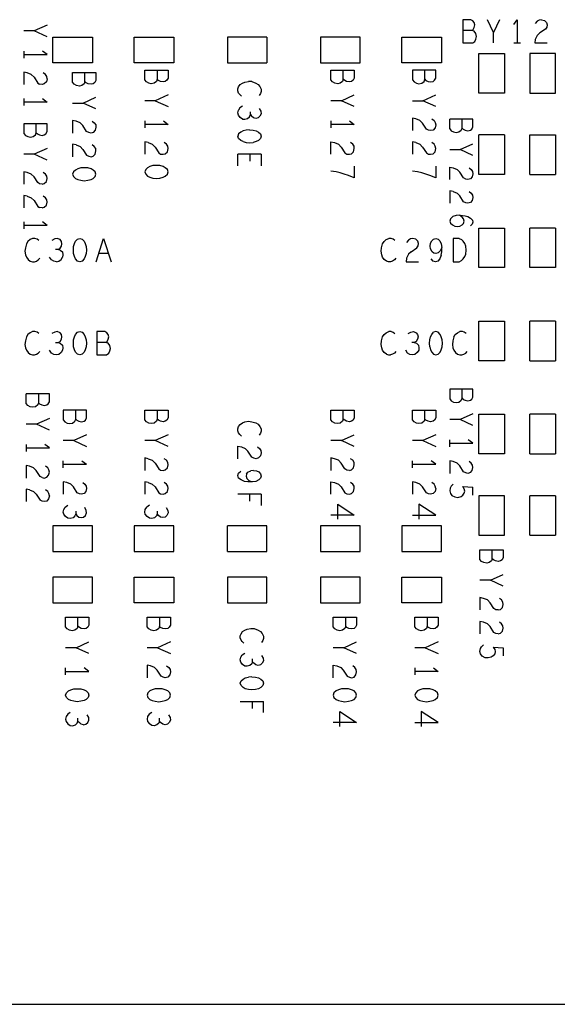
# Model space of a CAD drawing. Extents: x 17.9 to 50.9, y 20.7 to 41.7.
# Tile 4 of 14: x 32 to 34.3, y 28.8 to 33. Entities that reach past the tile are written whole.
import ezdxf

# ---------------------------------------------------------------- set-up
doc = ezdxf.new("R2010")
doc.units = 0
doc.layers.add('RVP8-IFD_E_bas', color=2, linetype='CONTINUOUS')

msp = doc.modelspace()

# ---------------------------------------------------------------- linework, layer by layer
at = {"layer": 'RVP8-IFD_E_bas'}
for points in [[(33.911, 33.001), (33.911, 32.901)], [(33.945, 33.001), (33.911, 33.001)], [(33.95, 32.954), (33.955, 32.959), (33.959, 32.968), (33.962, 32.979), (33.959, 32.989), (33.954, 32.996), (33.945, 33.001)], [(34.042, 32.901), (34.042, 32.946), (34.017, 33.001)], [(34.068, 33.001), (34.042, 32.946)], [(34.129, 32.981), (34.144, 33.001), (34.144, 32.901)], [(34.249, 33.001), (34.261, 32.998), (34.27, 32.989), (34.273, 32.979), (34.271, 32.969), (34.266, 32.961), (34.241, 32.944), (34.23, 32.933), (34.222, 32.916), (34.22, 32.901), (34.273, 32.901)], [(34.249, 33.001), (34.238, 32.999), (34.23, 32.994), (34.222, 32.984)], [(32.124, 32.978), (32.069, 32.953), (32.024, 32.953)], [(32.124, 32.928), (32.069, 32.953)], [(33.911, 32.901), (33.953, 32.901), (33.962, 32.908), (33.967, 32.918), (33.969, 32.929), (33.967, 32.941), (33.959, 32.951), (33.95, 32.954), (33.911, 32.954)], [(32.899, 32.926), (32.899, 32.816), (33.069, 32.816)], [(33.069, 32.926), (32.899, 32.926)], [(33.069, 32.926), (33.069, 32.816)], [(34.129, 32.901), (34.159, 32.901)], [(32.024, 32.866), (32.024, 32.836)], [(32.024, 32.851), (32.124, 32.851)], [(32.124, 32.851), (32.104, 32.866)], [(33.979, 32.686), (33.979, 32.856), (34.089, 32.856)], [(34.089, 32.856), (34.089, 32.686)], [(32.597, 32.784), (32.597, 32.745)], [(33.397, 32.745), (33.397, 32.784)], [(33.694, 32.784), (33.694, 32.742), (33.701, 32.734), (33.711, 32.729), (33.722, 32.726), (33.734, 32.729), (33.744, 32.736), (33.748, 32.745), (33.748, 32.784)], [(33.748, 32.745), (33.752, 32.74), (33.761, 32.736), (33.772, 32.734), (33.783, 32.736), (33.789, 32.741), (33.794, 32.75), (33.794, 32.784), (33.694, 32.784)], [(32.056, 32.766), (32.039, 32.773), (32.024, 32.776), (32.024, 32.722)], [(32.056, 32.766), (32.068, 32.754), (32.084, 32.729), (32.092, 32.724)], [(32.124, 32.747), (32.121, 32.734), (32.112, 32.725), (32.103, 32.722)], [(32.118, 32.766), (32.107, 32.773)], [(32.124, 32.747), (32.123, 32.757), (32.118, 32.766)], [(32.287, 32.735), (32.287, 32.774)], [(32.103, 32.722), (32.092, 32.724)], [(32.944, 32.695), (32.944, 32.704), (32.947, 32.713), (32.954, 32.722), (32.964, 32.729), (32.974, 32.733), (32.989, 32.736)], [(33.004, 32.735), (32.989, 32.736)], [(33.004, 32.735), (33.021, 32.729), (33.031, 32.723), (33.039, 32.714), (33.044, 32.703), (33.044, 32.693), (33.041, 32.684), (33.036, 32.676)], [(32.024, 32.662), (32.024, 32.632)], [(32.104, 32.662), (32.124, 32.647)], [(32.234, 32.643), (32.279, 32.643), (32.334, 32.668)], [(32.644, 32.678), (32.589, 32.653), (32.544, 32.653)], [(32.947, 32.686), (32.944, 32.695)], [(32.959, 32.672), (32.952, 32.679), (32.947, 32.686)], [(33.389, 32.653), (33.444, 32.678)], [(33.694, 32.653), (33.739, 32.653), (33.794, 32.678)], [(34.089, 32.686), (33.979, 32.686)], [(32.124, 32.647), (32.024, 32.647)], [(32.334, 32.618), (32.279, 32.643)], [(32.589, 32.653), (32.644, 32.628)], [(32.964, 32.63), (32.952, 32.622), (32.946, 32.612)], [(33.036, 32.62), (33.042, 32.608), (33.044, 32.597), (33.039, 32.586), (33.031, 32.579), (33.021, 32.577), (33.011, 32.579), (33.002, 32.586)], [(33.444, 32.628), (33.389, 32.653), (33.344, 32.653)], [(33.794, 32.628), (33.739, 32.653)], [(32.954, 32.581), (32.946, 32.591), (32.944, 32.601), (32.946, 32.612)], [(32.964, 32.574), (32.954, 32.581)], [(32.964, 32.574), (32.974, 32.573), (32.986, 32.576), (32.994, 32.584), (32.998, 32.593), (32.998, 32.605)], [(32.998, 32.593), (33.002, 32.586)], [(33.709, 32.575), (33.694, 32.578), (33.694, 32.525)], [(33.772, 32.525), (33.763, 32.526), (33.754, 32.531), (33.737, 32.556), (33.726, 32.568), (33.709, 32.575)], [(33.778, 32.575), (33.787, 32.568), (33.792, 32.559), (33.794, 32.549), (33.791, 32.536), (33.783, 32.527), (33.772, 32.525)], [(33.854, 32.532), (33.854, 32.574)], [(33.908, 32.535), (33.912, 32.53), (33.921, 32.526), (33.932, 32.524), (33.943, 32.526), (33.949, 32.531), (33.954, 32.54), (33.954, 32.574), (33.854, 32.574)], [(33.904, 32.526), (33.908, 32.535), (33.908, 32.574)], [(32.024, 32.554), (32.024, 32.512), (32.031, 32.504), (32.041, 32.499), (32.053, 32.496), (32.064, 32.499), (32.074, 32.506), (32.077, 32.515), (32.077, 32.554)], [(32.103, 32.504), (32.112, 32.506), (32.119, 32.511), (32.124, 32.52), (32.124, 32.554), (32.024, 32.554)], [(32.249, 32.565), (32.234, 32.568), (32.234, 32.514)], [(32.313, 32.514), (32.303, 32.516), (32.294, 32.521), (32.278, 32.546), (32.266, 32.558), (32.249, 32.565)], [(32.318, 32.565), (32.327, 32.558), (32.333, 32.549), (32.334, 32.539), (32.331, 32.526), (32.322, 32.517), (32.313, 32.514)], [(32.624, 32.566), (32.644, 32.551), (32.544, 32.551)], [(32.544, 32.566), (32.544, 32.536)], [(33.344, 32.566), (33.344, 32.536)], [(33.444, 32.551), (33.344, 32.551)], [(33.424, 32.566), (33.444, 32.551)], [(33.854, 32.532), (33.861, 32.524), (33.871, 32.519), (33.882, 32.516), (33.894, 32.519), (33.904, 32.526)], [(32.077, 32.515), (32.083, 32.51), (32.091, 32.506), (32.103, 32.504)], [(32.994, 32.528), (32.979, 32.527), (32.966, 32.523), (32.956, 32.518), (32.947, 32.51), (32.944, 32.5)], [(32.956, 32.482), (32.947, 32.49), (32.944, 32.5)], [(32.994, 32.528), (33.009, 32.527), (33.022, 32.523), (33.033, 32.518), (33.041, 32.51), (33.044, 32.5), (33.041, 32.49), (33.033, 32.482), (33.022, 32.477), (33.009, 32.473)], [(34.089, 32.336), (33.979, 32.336), (33.979, 32.506)], [(34.089, 32.506), (33.979, 32.506)], [(34.089, 32.506), (34.089, 32.336)], [(34.199, 32.336), (34.199, 32.506)], [(34.199, 32.506), (34.309, 32.506), (34.309, 32.336)], [(32.124, 32.448), (32.069, 32.423), (32.024, 32.423)], [(32.234, 32.466), (32.234, 32.412)], [(32.249, 32.463), (32.234, 32.466)], [(32.249, 32.463), (32.266, 32.456), (32.278, 32.444), (32.294, 32.419), (32.303, 32.414), (32.313, 32.412), (32.322, 32.415), (32.331, 32.424), (32.334, 32.437), (32.333, 32.447), (32.327, 32.456), (32.318, 32.463)], [(32.544, 32.476), (32.544, 32.423)], [(32.559, 32.473), (32.544, 32.476)], [(32.559, 32.473), (32.576, 32.466), (32.588, 32.454), (32.604, 32.429), (32.612, 32.424), (32.623, 32.423), (32.632, 32.425), (32.641, 32.434), (32.644, 32.447), (32.643, 32.457), (32.638, 32.466), (32.627, 32.473)], [(32.966, 32.477), (32.956, 32.482)], [(32.966, 32.477), (32.979, 32.473), (32.994, 32.472), (33.009, 32.473)], [(33.344, 32.423), (33.344, 32.476), (33.359, 32.473), (33.376, 32.466), (33.388, 32.454), (33.404, 32.429), (33.412, 32.424), (33.423, 32.423), (33.432, 32.425), (33.441, 32.434), (33.444, 32.447), (33.443, 32.457), (33.438, 32.466), (33.428, 32.473)], [(33.694, 32.476), (33.694, 32.423)], [(33.709, 32.473), (33.694, 32.476)], [(33.709, 32.473), (33.726, 32.466), (33.737, 32.454), (33.754, 32.429), (33.763, 32.424), (33.772, 32.423), (33.783, 32.425), (33.791, 32.434), (33.794, 32.447), (33.792, 32.457), (33.787, 32.466), (33.778, 32.473)], [(33.854, 32.443), (33.899, 32.443), (33.954, 32.468)], [(32.124, 32.398), (32.069, 32.423)], [(32.944, 32.373), (32.944, 32.423)], [(33.044, 32.423), (32.944, 32.423)], [(32.996, 32.423), (32.996, 32.393)], [(33.044, 32.423), (33.044, 32.373)], [(33.954, 32.418), (33.899, 32.443)], [(33.444, 32.372), (33.444, 32.322)], [(33.794, 32.372), (33.794, 32.322)], [(33.854, 32.314), (33.854, 32.368), (33.869, 32.365), (33.886, 32.358), (33.897, 32.346)], [(33.938, 32.365), (33.947, 32.358), (33.952, 32.349), (33.954, 32.339), (33.951, 32.326), (33.943, 32.317), (33.932, 32.314)], [(32.024, 32.348), (32.024, 32.294)], [(32.092, 32.296), (32.084, 32.301), (32.068, 32.326), (32.056, 32.338), (32.039, 32.345), (32.024, 32.348)], [(32.103, 32.294), (32.112, 32.297), (32.121, 32.306), (32.124, 32.319), (32.123, 32.329), (32.118, 32.338), (32.107, 32.345)], [(33.444, 32.322), (33.419, 32.332), (33.401, 32.338), (33.384, 32.343), (33.366, 32.347), (33.344, 32.35)], [(33.794, 32.322), (33.769, 32.332), (33.751, 32.338), (33.734, 32.343), (33.716, 32.347), (33.694, 32.35)], [(33.932, 32.314), (33.923, 32.316), (33.914, 32.321), (33.897, 32.346)], [(34.199, 32.336), (34.309, 32.336)], [(32.103, 32.294), (32.092, 32.296)], [(32.024, 32.246), (32.024, 32.193)], [(32.039, 32.243), (32.024, 32.246)], [(32.039, 32.243), (32.056, 32.236), (32.068, 32.224), (32.084, 32.199), (32.092, 32.194)], [(32.103, 32.193), (32.112, 32.195), (32.121, 32.204), (32.124, 32.217), (32.123, 32.227), (32.118, 32.236), (32.107, 32.243)], [(33.869, 32.263), (33.854, 32.266), (33.854, 32.213)], [(33.869, 32.263), (33.886, 32.256), (33.897, 32.244)], [(33.932, 32.213), (33.923, 32.214), (33.914, 32.219), (33.897, 32.244)], [(33.938, 32.263), (33.947, 32.256), (33.952, 32.247), (33.954, 32.237), (33.951, 32.224), (33.943, 32.215), (33.932, 32.213)], [(32.103, 32.193), (32.092, 32.194)], [(33.899, 32.161), (33.882, 32.16), (33.868, 32.155), (33.857, 32.146), (33.854, 32.136), (33.857, 32.127), (33.866, 32.119), (33.876, 32.114), (33.886, 32.113), (33.897, 32.114)], [(33.908, 32.152), (33.896, 32.161)], [(33.897, 32.114), (33.908, 32.119), (33.914, 32.126), (33.917, 32.135), (33.914, 32.145), (33.908, 32.152)], [(33.899, 32.161), (33.921, 32.159)], [(33.921, 32.159), (33.932, 32.155), (33.944, 32.148), (33.952, 32.14), (33.954, 32.131), (33.951, 32.122), (33.943, 32.116)], [(32.024, 32.132), (32.024, 32.102)], [(32.124, 32.117), (32.024, 32.117)], [(32.124, 32.117), (32.104, 32.132)], [(34.309, 31.936), (34.199, 31.936), (34.199, 32.106)], [(34.309, 32.106), (34.199, 32.106)], [(34.309, 32.106), (34.309, 31.936)], [(32.051, 32.056), (32.042, 32.048), (32.036, 32.038), (32.031, 32.021), (32.029, 32.006), (32.032, 31.991), (32.036, 31.981), (32.043, 31.971), (32.052, 31.964), (32.061, 31.961), (32.07, 31.961), (32.079, 31.964), (32.086, 31.969), (32.093, 31.976)], [(32.089, 32.053), (32.081, 32.058), (32.072, 32.061), (32.062, 32.061), (32.051, 32.056)], [(32.172, 32.014), (32.18, 32.019), (32.186, 32.028), (32.188, 32.038), (32.186, 32.048), (32.18, 32.056), (32.168, 32.061), (32.157, 32.059), (32.145, 32.053)], [(32.335, 31.961), (32.367, 32.061), (32.399, 31.961)], [(33.6, 31.961), (33.591, 31.961), (33.582, 31.964), (33.573, 31.971), (33.566, 31.981), (33.562, 31.991), (33.56, 32.006), (33.561, 32.021), (33.566, 32.038), (33.572, 32.048), (33.581, 32.056), (33.592, 32.061)], [(33.619, 32.053), (33.611, 32.058), (33.603, 32.061), (33.592, 32.061)], [(33.72, 32.039), (33.717, 32.049), (33.708, 32.058), (33.696, 32.061), (33.686, 32.059), (33.677, 32.054), (33.669, 32.044)], [(33.688, 32.004), (33.713, 32.021), (33.718, 32.029), (33.72, 32.039)], [(33.818, 31.989), (33.82, 32.004), (33.82, 32.023)], [(33.895, 32.061), (33.869, 32.061), (33.869, 31.961), (33.895, 31.961)], [(33.895, 32.061), (33.905, 32.056)], [(33.895, 31.961), (33.905, 31.966), (33.912, 31.973), (33.919, 31.983), (33.924, 31.994), (33.925, 32.011), (33.924, 32.028), (33.919, 32.039), (33.912, 32.049), (33.905, 32.056)], [(32.164, 31.961), (32.153, 31.963), (32.143, 31.969), (32.135, 31.981)], [(32.181, 32.011), (32.172, 32.014), (32.161, 32.014)], [(32.164, 31.961), (32.174, 31.963), (32.185, 31.971), (32.191, 31.981)], [(32.181, 32.011), (32.19, 32.003), (32.192, 31.991), (32.191, 31.981)], [(32.387, 31.996), (32.347, 31.996)], [(33.688, 32.004), (33.677, 31.993), (33.669, 31.976), (33.667, 31.961), (33.72, 31.961)], [(33.818, 31.989), (33.812, 31.974), (33.803, 31.964), (33.793, 31.961), (33.783, 31.964), (33.774, 31.973)], [(33.623, 31.976), (33.617, 31.969), (33.609, 31.964), (33.6, 31.961)], [(34.199, 31.536), (34.199, 31.706)], [(34.309, 31.706), (34.199, 31.706)], [(34.309, 31.706), (34.309, 31.536)], [(32.062, 31.661), (32.051, 31.656), (32.042, 31.648), (32.036, 31.638), (32.031, 31.621), (32.029, 31.606), (32.032, 31.591), (32.036, 31.581), (32.043, 31.571), (32.052, 31.564), (32.061, 31.561), (32.07, 31.561), (32.079, 31.564), (32.086, 31.569), (32.093, 31.576)], [(32.089, 31.653), (32.081, 31.658), (32.072, 31.661), (32.062, 31.661)], [(32.161, 31.614), (32.172, 31.614), (32.18, 31.619), (32.186, 31.628), (32.188, 31.638), (32.186, 31.648), (32.18, 31.656), (32.168, 31.661), (32.157, 31.659), (32.145, 31.653)], [(32.377, 31.614), (32.382, 31.619), (32.386, 31.628), (32.389, 31.639), (32.386, 31.649), (32.381, 31.656), (32.372, 31.661), (32.338, 31.661), (32.338, 31.561)], [(33.582, 31.564), (33.573, 31.571), (33.566, 31.581), (33.562, 31.591), (33.56, 31.606), (33.561, 31.621), (33.566, 31.638), (33.572, 31.648), (33.581, 31.656), (33.592, 31.661)], [(33.603, 31.661), (33.592, 31.661)], [(33.603, 31.661), (33.611, 31.658), (33.619, 31.653)], [(33.675, 31.653), (33.687, 31.659), (33.698, 31.661), (33.71, 31.656), (33.716, 31.648), (33.718, 31.638), (33.716, 31.628), (33.71, 31.619), (33.702, 31.614), (33.691, 31.614)], [(33.769, 31.596), (33.767, 31.611), (33.769, 31.626), (33.772, 31.639), (33.777, 31.649), (33.785, 31.658)], [(33.769, 31.596), (33.772, 31.583), (33.777, 31.573), (33.785, 31.564), (33.795, 31.561), (33.805, 31.564), (33.813, 31.573), (33.818, 31.583), (33.822, 31.596), (33.823, 31.611), (33.822, 31.626), (33.818, 31.639), (33.813, 31.649), (33.805, 31.658), (33.795, 31.661), (33.785, 31.658)], [(33.872, 31.638), (33.878, 31.648), (33.887, 31.656), (33.898, 31.661)], [(33.925, 31.653), (33.917, 31.658), (33.909, 31.661), (33.898, 31.661)], [(32.172, 31.614), (32.181, 31.611), (32.19, 31.603), (32.192, 31.591), (32.191, 31.581)], [(32.338, 31.561), (32.38, 31.561), (32.389, 31.568), (32.394, 31.578), (32.396, 31.589), (32.394, 31.601), (32.386, 31.611), (32.377, 31.614), (32.338, 31.614)], [(33.702, 31.614), (33.711, 31.611), (33.72, 31.603), (33.722, 31.591), (33.721, 31.581), (33.715, 31.571), (33.704, 31.563), (33.694, 31.561), (33.683, 31.563), (33.673, 31.569), (33.665, 31.581)], [(33.872, 31.638), (33.867, 31.621), (33.866, 31.606), (33.868, 31.591), (33.872, 31.581), (33.879, 31.571), (33.888, 31.564), (33.897, 31.561), (33.906, 31.561)], [(32.191, 31.581), (32.185, 31.571), (32.174, 31.563), (32.164, 31.561), (32.153, 31.563), (32.143, 31.569), (32.135, 31.581)], [(33.582, 31.564), (33.591, 31.561), (33.6, 31.561)], [(33.623, 31.576), (33.617, 31.569), (33.609, 31.564), (33.6, 31.561)], [(33.906, 31.561), (33.915, 31.564), (33.923, 31.569), (33.929, 31.576)], [(34.199, 31.536), (34.309, 31.536)], [(32.088, 31.394), (32.088, 31.355), (32.084, 31.346), (32.074, 31.338), (32.063, 31.336), (32.051, 31.338), (32.041, 31.344), (32.034, 31.352), (32.034, 31.394)], [(32.101, 31.346), (32.112, 31.344), (32.123, 31.346), (32.129, 31.351), (32.134, 31.36), (32.134, 31.394), (32.034, 31.394)], [(33.854, 31.414), (33.854, 31.372), (33.861, 31.364), (33.871, 31.358), (33.882, 31.356), (33.894, 31.358), (33.904, 31.366)], [(33.908, 31.375), (33.912, 31.37), (33.921, 31.366), (33.932, 31.364), (33.943, 31.366), (33.949, 31.371), (33.954, 31.38), (33.954, 31.414), (33.854, 31.414)], [(33.904, 31.366), (33.908, 31.375), (33.908, 31.414)], [(32.088, 31.355), (32.092, 31.35)], [(32.092, 31.35), (32.101, 31.346)], [(32.194, 31.324), (32.194, 31.282), (32.201, 31.274), (32.211, 31.268), (32.222, 31.266), (32.234, 31.268), (32.244, 31.276), (32.248, 31.285), (32.248, 31.324)], [(32.248, 31.285), (32.252, 31.28), (32.261, 31.276), (32.272, 31.274), (32.283, 31.276), (32.289, 31.281), (32.294, 31.29), (32.294, 31.324), (32.194, 31.324)], [(32.597, 31.324), (32.597, 31.285), (32.594, 31.276), (32.584, 31.268), (32.572, 31.266), (32.561, 31.268), (32.551, 31.274), (32.544, 31.282), (32.544, 31.324), (32.644, 31.324), (32.644, 31.29), (32.639, 31.281), (32.632, 31.276), (32.623, 31.274), (32.611, 31.276), (32.603, 31.28), (32.597, 31.285)], [(33.397, 31.285), (33.397, 31.324)], [(33.748, 31.285), (33.748, 31.324)], [(33.954, 31.308), (33.899, 31.283), (33.854, 31.283)], [(34.199, 31.136), (34.199, 31.306)], [(34.309, 31.306), (34.199, 31.306)], [(34.309, 31.306), (34.309, 31.136)], [(32.134, 31.288), (32.079, 31.263), (32.034, 31.263)], [(32.134, 31.238), (32.079, 31.263)], [(32.959, 31.212), (32.952, 31.219), (32.947, 31.226), (32.944, 31.235), (32.944, 31.244), (32.947, 31.253), (32.954, 31.262), (32.964, 31.269), (32.974, 31.273), (32.989, 31.276)], [(32.989, 31.276), (33.004, 31.274), (33.021, 31.269), (33.031, 31.263), (33.039, 31.254), (33.044, 31.243), (33.044, 31.233), (33.041, 31.224), (33.036, 31.216)], [(33.954, 31.258), (33.899, 31.283)], [(32.294, 31.218), (32.239, 31.193)], [(32.644, 31.218), (32.589, 31.193), (32.544, 31.193)], [(33.389, 31.193), (33.444, 31.218)], [(33.794, 31.218), (33.739, 31.193), (33.694, 31.193)], [(32.034, 31.176), (32.034, 31.146)], [(32.134, 31.161), (32.114, 31.176)], [(32.239, 31.193), (32.194, 31.193)], [(32.239, 31.193), (32.294, 31.168)], [(32.644, 31.168), (32.589, 31.193)], [(33.444, 31.168), (33.389, 31.193), (33.344, 31.193)], [(33.739, 31.193), (33.794, 31.168)], [(33.854, 31.166), (33.854, 31.196)], [(33.854, 31.181), (33.954, 31.181)], [(33.954, 31.181), (33.934, 31.196)], [(32.034, 31.161), (32.134, 31.161)], [(32.944, 31.115), (32.944, 31.169), (32.959, 31.166), (32.976, 31.159), (32.987, 31.147)], [(33.028, 31.166), (33.037, 31.159), (33.042, 31.15), (33.044, 31.14), (33.041, 31.127), (33.033, 31.118), (33.022, 31.115), (33.013, 31.117), (33.004, 31.122), (32.987, 31.147)], [(34.199, 31.136), (34.309, 31.136)], [(32.194, 31.076), (32.194, 31.106)], [(32.194, 31.091), (32.294, 31.091)], [(32.274, 31.106), (32.294, 31.091)], [(32.544, 31.118), (32.544, 31.065)], [(32.559, 31.115), (32.544, 31.118)], [(32.559, 31.115), (32.576, 31.108), (32.588, 31.096), (32.604, 31.071), (32.612, 31.066), (32.623, 31.065), (32.632, 31.067), (32.641, 31.076), (32.644, 31.089), (32.643, 31.099), (32.638, 31.108), (32.627, 31.115)], [(33.423, 31.065), (33.412, 31.066), (33.404, 31.071), (33.388, 31.096), (33.376, 31.108), (33.359, 31.115), (33.344, 31.118), (33.344, 31.065)], [(33.423, 31.065), (33.432, 31.067), (33.441, 31.076), (33.444, 31.089), (33.443, 31.099), (33.438, 31.108), (33.428, 31.115)], [(33.694, 31.076), (33.694, 31.106)], [(33.694, 31.091), (33.794, 31.091), (33.774, 31.106)], [(33.886, 31.096), (33.869, 31.103), (33.854, 31.106), (33.854, 31.052)], [(33.886, 31.096), (33.897, 31.084)], [(33.943, 31.055), (33.951, 31.064), (33.954, 31.077), (33.952, 31.087), (33.947, 31.096), (33.938, 31.103)], [(32.066, 31.076), (32.049, 31.083), (32.034, 31.086), (32.034, 31.032)], [(32.094, 31.039), (32.077, 31.064), (32.066, 31.076)], [(32.103, 31.034), (32.112, 31.032), (32.123, 31.035), (32.131, 31.044), (32.134, 31.057), (32.132, 31.067), (32.127, 31.076), (32.118, 31.083)], [(32.972, 31.017), (32.958, 31.024), (32.947, 31.032), (32.944, 31.043), (32.947, 31.053), (32.956, 31.062)], [(32.981, 31.049), (32.979, 31.04), (32.982, 31.03), (32.991, 31.022), (33.006, 31.015), (32.987, 31.015), (32.972, 31.017)], [(32.981, 31.049), (32.987, 31.057), (32.999, 31.063)], [(33.011, 31.065), (32.999, 31.063)], [(33.011, 31.065), (33.024, 31.063), (33.034, 31.058), (33.041, 31.05), (33.044, 31.04), (33.041, 31.031), (33.034, 31.024), (33.021, 31.017), (33.006, 31.015)], [(33.932, 31.052), (33.923, 31.054), (33.914, 31.059), (33.897, 31.084)], [(33.943, 31.055), (33.932, 31.052)], [(32.103, 31.034), (32.094, 31.039)], [(32.272, 30.962), (32.263, 30.964), (32.254, 30.969), (32.237, 30.994), (32.226, 31.006), (32.209, 31.013), (32.194, 31.016), (32.194, 30.962)], [(32.278, 31.013), (32.287, 31.006), (32.292, 30.997)], [(32.544, 31.016), (32.544, 30.962)], [(32.559, 31.013), (32.544, 31.016)], [(32.559, 31.013), (32.576, 31.006), (32.588, 30.994), (32.604, 30.969), (32.612, 30.964), (32.623, 30.962), (32.632, 30.965), (32.641, 30.974), (32.644, 30.987), (32.643, 30.997), (32.638, 31.006), (32.627, 31.013)], [(33.344, 30.962), (33.344, 31.016), (33.359, 31.013), (33.376, 31.006), (33.388, 30.994), (33.404, 30.969), (33.412, 30.964), (33.423, 30.962), (33.432, 30.965), (33.441, 30.974), (33.444, 30.987), (33.443, 30.997), (33.438, 31.006), (33.428, 31.013)], [(33.794, 30.987), (33.791, 30.974), (33.783, 30.965), (33.772, 30.962), (33.763, 30.964), (33.754, 30.969), (33.737, 30.994), (33.726, 31.006), (33.709, 31.013), (33.694, 31.016), (33.694, 30.962)], [(33.794, 30.987), (33.792, 30.997), (33.787, 31.006), (33.778, 31.013)], [(32.034, 30.984), (32.034, 30.931)], [(32.049, 30.981), (32.034, 30.984)], [(32.049, 30.981), (32.066, 30.974), (32.077, 30.962), (32.094, 30.937)], [(32.134, 30.955), (32.132, 30.965), (32.127, 30.974), (32.118, 30.981)], [(32.283, 30.965), (32.272, 30.962)], [(32.292, 30.997), (32.294, 30.987), (32.291, 30.974), (32.283, 30.965)], [(33.869, 31.005), (33.861, 30.997), (33.856, 30.989), (33.854, 30.977), (33.857, 30.966), (33.864, 30.957), (33.876, 30.951), (33.889, 30.949), (33.903, 30.952)], [(33.903, 30.952), (33.911, 30.958), (33.917, 30.967), (33.919, 30.976), (33.917, 30.985), (33.911, 30.996), (33.954, 30.992)], [(33.954, 30.958), (33.954, 30.992)], [(32.134, 30.955), (32.131, 30.942), (32.123, 30.933), (32.112, 30.931), (32.103, 30.932), (32.094, 30.937)], [(33.044, 30.962), (32.944, 30.962)], [(32.996, 30.932), (32.996, 30.962)], [(33.044, 30.962), (33.044, 30.914)], [(34.199, 30.786), (34.199, 30.956)], [(34.309, 30.956), (34.199, 30.956)], [(34.309, 30.956), (34.309, 30.786)], [(32.224, 30.858), (32.214, 30.859), (32.204, 30.866), (32.196, 30.876), (32.194, 30.886), (32.196, 30.897), (32.202, 30.907), (32.214, 30.915)], [(32.248, 30.89), (32.248, 30.878), (32.244, 30.869), (32.236, 30.861), (32.224, 30.858)], [(32.248, 30.878), (32.252, 30.871), (32.261, 30.864), (32.271, 30.862), (32.281, 30.864), (32.289, 30.871), (32.294, 30.882), (32.292, 30.893), (32.286, 30.905)], [(32.636, 30.905), (32.643, 30.893), (32.644, 30.882), (32.639, 30.871), (32.631, 30.864), (32.621, 30.862), (32.611, 30.864), (32.603, 30.871), (32.597, 30.878), (32.594, 30.869), (32.586, 30.861), (32.574, 30.858), (32.564, 30.859), (32.554, 30.866), (32.546, 30.876), (32.544, 30.886), (32.546, 30.897), (32.553, 30.907)], [(32.564, 30.915), (32.553, 30.907)], [(32.597, 30.89), (32.597, 30.878)], [(33.373, 30.855), (33.373, 30.919), (33.444, 30.872), (33.344, 30.872)], [(33.694, 30.872), (33.794, 30.872), (33.722, 30.919)], [(33.722, 30.919), (33.722, 30.855)], [(32.899, 30.716), (32.899, 30.826)], [(33.069, 30.716), (33.069, 30.826), (32.899, 30.826)], [(34.199, 30.786), (34.309, 30.786)], [(32.899, 30.716), (33.069, 30.716)], [(34.037, 30.685), (34.037, 30.724)], [(34.084, 30.568), (34.029, 30.593), (33.984, 30.593)], [(34.029, 30.593), (34.084, 30.618)], [(34.063, 30.465), (34.053, 30.466), (34.044, 30.471), (34.028, 30.496), (34.016, 30.508), (33.999, 30.515), (33.984, 30.518), (33.984, 30.465)], [(34.063, 30.465), (34.072, 30.467), (34.081, 30.476), (34.084, 30.489), (34.083, 30.499), (34.077, 30.508), (34.068, 30.515)], [(32.257, 30.395), (32.257, 30.434)], [(32.607, 30.434), (32.607, 30.395), (32.604, 30.386), (32.594, 30.378), (32.583, 30.376), (32.571, 30.378), (32.561, 30.384), (32.554, 30.392), (32.554, 30.434), (32.654, 30.434), (32.654, 30.4), (32.649, 30.391), (32.643, 30.386), (32.632, 30.384), (32.621, 30.386), (32.612, 30.39), (32.607, 30.395)], [(33.408, 30.395), (33.408, 30.434)], [(33.757, 30.434), (33.757, 30.395)], [(34.063, 30.362), (34.053, 30.364), (34.044, 30.369), (34.028, 30.394), (34.016, 30.406), (33.999, 30.413), (33.984, 30.416), (33.984, 30.362)], [(32.969, 30.322), (32.963, 30.329), (32.958, 30.336), (32.954, 30.345), (32.954, 30.354), (32.958, 30.363), (32.964, 30.372), (32.974, 30.379), (32.984, 30.383), (32.999, 30.386)], [(32.999, 30.386), (33.014, 30.385), (33.031, 30.379), (33.041, 30.373), (33.049, 30.364), (33.054, 30.353), (33.054, 30.343), (33.051, 30.334), (33.046, 30.326)], [(34.063, 30.362), (34.072, 30.365), (34.081, 30.374), (34.084, 30.387), (34.083, 30.397), (34.077, 30.406), (34.068, 30.413)], [(32.304, 30.278), (32.249, 30.303), (32.204, 30.303)], [(32.249, 30.303), (32.304, 30.328)], [(32.654, 30.328), (32.599, 30.303), (32.554, 30.303)], [(32.599, 30.303), (32.654, 30.278)], [(33.454, 30.278), (33.399, 30.303), (33.354, 30.303)], [(33.399, 30.303), (33.454, 30.328)], [(33.804, 30.328), (33.749, 30.303), (33.704, 30.303)], [(33.749, 30.303), (33.804, 30.278)], [(33.994, 30.267), (33.987, 30.276), (33.984, 30.287), (33.986, 30.299), (33.991, 30.307), (33.999, 30.315)], [(34.041, 30.306), (34.048, 30.295), (34.049, 30.286), (34.048, 30.277), (34.041, 30.268), (34.033, 30.262), (34.019, 30.259), (34.006, 30.26), (33.994, 30.267)], [(34.041, 30.306), (34.084, 30.302), (34.084, 30.268)], [(32.984, 30.223), (32.974, 30.224), (32.964, 30.231), (32.956, 30.241), (32.954, 30.251), (32.956, 30.262), (32.963, 30.272), (32.974, 30.28)], [(33.046, 30.27), (33.053, 30.258), (33.054, 30.247), (33.049, 30.236), (33.041, 30.229), (33.031, 30.227), (33.021, 30.229), (33.013, 30.236), (33.007, 30.243), (33.004, 30.234)], [(33.007, 30.243), (33.007, 30.255)], [(32.204, 30.186), (32.204, 30.216)], [(32.204, 30.201), (32.304, 30.201), (32.284, 30.216)], [(32.638, 30.225), (32.647, 30.218), (32.653, 30.209), (32.654, 30.199), (32.651, 30.186), (32.643, 30.177), (32.632, 30.174), (32.623, 30.176), (32.614, 30.181), (32.597, 30.206), (32.586, 30.218), (32.569, 30.225), (32.554, 30.228), (32.554, 30.174)], [(33.004, 30.234), (32.996, 30.226), (32.984, 30.223)], [(33.354, 30.174), (33.354, 30.228), (33.369, 30.225), (33.386, 30.218), (33.397, 30.206), (33.414, 30.181), (33.423, 30.176), (33.432, 30.174), (33.443, 30.177), (33.451, 30.186), (33.454, 30.199), (33.452, 30.209), (33.447, 30.218), (33.438, 30.225)], [(33.784, 30.216), (33.804, 30.201), (33.704, 30.201)], [(33.704, 30.216), (33.704, 30.186)], [(33.004, 30.122), (32.989, 30.124), (32.976, 30.127), (32.966, 30.132), (32.958, 30.14), (32.954, 30.15), (32.958, 30.16), (32.966, 30.168), (32.976, 30.173), (32.989, 30.177)], [(33.004, 30.178), (32.989, 30.177)], [(33.004, 30.178), (33.019, 30.177), (33.033, 30.173), (33.042, 30.168), (33.051, 30.16), (33.054, 30.15), (33.051, 30.14), (33.042, 30.132), (33.033, 30.127), (33.019, 30.124), (33.004, 30.122)], [(32.954, 30.072), (33.054, 30.072)], [(33.006, 30.072), (33.006, 30.042)], [(33.054, 30.024), (33.054, 30.072)], [(32.224, 30.025), (32.213, 30.017), (32.206, 30.007), (32.204, 29.996)], [(32.204, 29.996), (32.206, 29.986), (32.214, 29.976), (32.224, 29.969), (32.234, 29.968), (32.246, 29.971), (32.254, 29.979), (32.257, 29.988), (32.257, 30)], [(32.281, 29.972), (32.291, 29.974), (32.299, 29.981), (32.304, 29.992), (32.303, 30.003), (32.296, 30.015)], [(32.574, 30.025), (32.563, 30.017), (32.556, 30.007), (32.554, 29.996), (32.556, 29.986), (32.564, 29.976)], [(32.646, 30.015), (32.653, 30.003), (32.654, 29.992), (32.649, 29.981), (32.641, 29.974), (32.631, 29.972), (32.621, 29.974), (32.612, 29.981), (32.607, 29.988), (32.604, 29.979), (32.596, 29.971), (32.584, 29.968), (32.574, 29.969), (32.564, 29.976)], [(32.607, 29.988), (32.607, 30)], [(33.382, 30.029), (33.454, 29.982), (33.354, 29.982)], [(33.382, 29.965), (33.382, 30.029)], [(33.704, 29.982), (33.804, 29.982), (33.732, 30.029)], [(33.732, 30.029), (33.732, 29.965)], [(32.257, 29.988), (32.263, 29.981), (32.271, 29.974)], [(32.281, 29.972), (32.271, 29.974)], [(25.934, 28.771), (43.934, 28.771)]]:
    msp.add_lwpolyline(points, dxfattribs=at)
for points in [[(32.319, 32.926), (32.319, 32.816), (32.149, 32.816), (32.149, 32.926), (32.319, 32.926)], [(32.669, 32.926), (32.669, 32.816), (32.499, 32.816), (32.499, 32.926), (32.669, 32.926)], [(33.299, 32.926), (33.299, 32.816), (33.469, 32.816), (33.469, 32.926), (33.299, 32.926)], [(33.819, 32.816), (33.649, 32.816), (33.649, 32.926), (33.819, 32.926), (33.819, 32.816)], [(34.199, 32.686), (34.309, 32.686), (34.309, 32.856), (34.199, 32.856), (34.199, 32.686)], [(32.644, 32.784), (32.644, 32.75), (32.639, 32.741), (32.632, 32.736), (32.623, 32.734), (32.611, 32.736), (32.603, 32.74), (32.597, 32.745), (32.594, 32.736), (32.584, 32.729), (32.572, 32.726), (32.561, 32.729), (32.551, 32.734), (32.544, 32.742), (32.544, 32.784), (32.644, 32.784)], [(33.432, 32.736), (33.423, 32.734), (33.411, 32.736), (33.403, 32.74), (33.397, 32.745), (33.394, 32.736), (33.384, 32.729), (33.373, 32.726), (33.361, 32.729), (33.351, 32.734), (33.344, 32.742), (33.344, 32.784), (33.444, 32.784), (33.444, 32.75), (33.439, 32.741), (33.432, 32.736)], [(32.263, 32.716), (32.251, 32.718), (32.241, 32.724), (32.234, 32.732), (32.234, 32.774), (32.334, 32.774), (32.334, 32.74), (32.329, 32.731), (32.322, 32.726), (32.313, 32.724), (32.301, 32.726), (32.292, 32.73), (32.287, 32.735), (32.284, 32.726), (32.274, 32.718), (32.263, 32.716)], [(32.299, 32.364), (32.284, 32.365), (32.269, 32.364), (32.256, 32.36), (32.246, 32.355), (32.237, 32.347), (32.234, 32.337), (32.237, 32.327), (32.246, 32.319), (32.256, 32.314), (32.269, 32.311), (32.284, 32.309), (32.299, 32.311), (32.313, 32.314), (32.322, 32.319), (32.331, 32.327), (32.334, 32.337), (32.331, 32.347), (32.322, 32.355), (32.313, 32.36), (32.299, 32.364)], [(32.609, 32.374), (32.594, 32.375), (32.579, 32.374), (32.566, 32.37), (32.556, 32.365), (32.548, 32.357), (32.544, 32.347), (32.548, 32.337), (32.556, 32.329), (32.566, 32.324), (32.579, 32.32), (32.594, 32.319), (32.609, 32.32), (32.623, 32.324), (32.632, 32.329), (32.641, 32.337), (32.644, 32.347), (32.641, 32.357), (32.632, 32.365), (32.623, 32.37), (32.609, 32.374)], [(34.089, 32.106), (34.089, 31.936), (33.979, 31.936), (33.979, 32.106), (34.089, 32.106)], [(32.238, 31.996), (32.237, 32.011), (32.238, 32.026), (32.242, 32.039), (32.247, 32.049), (32.255, 32.058), (32.265, 32.061), (32.275, 32.058), (32.283, 32.049), (32.288, 32.039), (32.292, 32.026), (32.293, 32.011), (32.292, 31.996), (32.288, 31.983), (32.283, 31.973), (32.275, 31.964), (32.265, 31.961), (32.255, 31.964), (32.247, 31.973), (32.242, 31.983), (32.238, 31.996)], [(33.786, 31.998), (33.779, 32.004), (33.772, 32.016), (33.77, 32.028), (33.772, 32.041), (33.777, 32.051), (33.785, 32.058), (33.795, 32.061), (33.804, 32.058), (33.812, 32.051), (33.818, 32.038), (33.82, 32.023), (33.813, 32.008), (33.805, 31.999), (33.795, 31.996), (33.786, 31.998)], [(34.089, 31.536), (33.979, 31.536), (33.979, 31.706), (34.089, 31.706), (34.089, 31.536)], [(32.265, 31.561), (32.255, 31.564), (32.247, 31.573), (32.242, 31.583), (32.238, 31.596), (32.237, 31.611), (32.238, 31.626), (32.242, 31.639), (32.247, 31.649), (32.255, 31.658), (32.265, 31.661), (32.275, 31.658), (32.283, 31.649), (32.288, 31.639), (32.292, 31.626), (32.293, 31.611), (32.292, 31.596), (32.288, 31.583), (32.283, 31.573), (32.275, 31.564), (32.265, 31.561)], [(33.432, 31.276), (33.423, 31.274), (33.411, 31.276), (33.403, 31.28), (33.397, 31.285), (33.394, 31.276), (33.384, 31.268), (33.373, 31.266), (33.361, 31.268), (33.351, 31.274), (33.344, 31.282), (33.344, 31.324), (33.444, 31.324), (33.444, 31.29), (33.439, 31.281), (33.432, 31.276)], [(33.794, 31.29), (33.789, 31.281), (33.783, 31.276), (33.772, 31.274), (33.761, 31.276), (33.752, 31.28), (33.748, 31.285), (33.744, 31.276), (33.734, 31.268), (33.722, 31.266), (33.711, 31.268), (33.701, 31.274), (33.694, 31.282), (33.694, 31.324), (33.794, 31.324), (33.794, 31.29)], [(34.089, 31.306), (34.089, 31.136), (33.979, 31.136), (33.979, 31.306), (34.089, 31.306)], [(33.979, 30.786), (34.089, 30.786), (34.089, 30.956), (33.979, 30.956), (33.979, 30.786)], [(32.149, 30.826), (32.149, 30.716), (32.319, 30.716), (32.319, 30.826), (32.149, 30.826)], [(32.499, 30.716), (32.669, 30.716), (32.669, 30.826), (32.499, 30.826), (32.499, 30.716)], [(33.299, 30.826), (33.299, 30.716), (33.469, 30.716), (33.469, 30.826), (33.299, 30.826)], [(33.649, 30.716), (33.819, 30.716), (33.819, 30.826), (33.649, 30.826), (33.649, 30.716)], [(34.072, 30.676), (34.063, 30.674), (34.051, 30.676), (34.042, 30.68), (34.037, 30.685), (34.034, 30.676), (34.024, 30.669), (34.013, 30.666), (34.001, 30.669), (33.991, 30.674), (33.984, 30.682), (33.984, 30.724), (34.084, 30.724), (34.084, 30.69), (34.079, 30.681), (34.072, 30.676)], [(32.149, 30.606), (32.149, 30.496), (32.319, 30.496), (32.319, 30.606), (32.149, 30.606)], [(32.499, 30.606), (32.669, 30.606), (32.669, 30.496), (32.499, 30.496), (32.499, 30.606)], [(32.899, 30.606), (32.899, 30.496), (33.069, 30.496), (33.069, 30.606), (32.899, 30.606)], [(33.299, 30.606), (33.299, 30.496), (33.469, 30.496), (33.469, 30.606), (33.299, 30.606)], [(33.649, 30.606), (33.819, 30.606), (33.819, 30.496), (33.649, 30.496), (33.649, 30.606)], [(32.292, 30.386), (32.283, 30.384), (32.271, 30.386), (32.263, 30.39), (32.257, 30.395), (32.254, 30.386), (32.244, 30.378), (32.232, 30.376), (32.221, 30.378), (32.211, 30.384), (32.204, 30.392), (32.204, 30.434), (32.304, 30.434), (32.304, 30.4), (32.299, 30.391), (32.292, 30.386)], [(33.443, 30.386), (33.432, 30.384), (33.421, 30.386), (33.412, 30.39), (33.408, 30.395), (33.404, 30.386), (33.394, 30.378), (33.382, 30.376), (33.371, 30.378), (33.361, 30.384), (33.354, 30.392), (33.354, 30.434), (33.454, 30.434), (33.454, 30.4), (33.449, 30.391), (33.443, 30.386)], [(33.804, 30.434), (33.804, 30.4), (33.799, 30.391), (33.792, 30.386), (33.783, 30.384), (33.771, 30.386), (33.763, 30.39), (33.757, 30.395), (33.754, 30.386), (33.744, 30.378), (33.732, 30.376), (33.721, 30.378), (33.711, 30.384), (33.704, 30.392), (33.704, 30.434), (33.804, 30.434)], [(32.283, 30.076), (32.269, 30.073), (32.254, 30.071), (32.239, 30.073), (32.226, 30.076), (32.216, 30.081), (32.208, 30.089), (32.204, 30.099), (32.208, 30.109), (32.216, 30.117), (32.226, 30.122), (32.239, 30.126), (32.254, 30.127), (32.269, 30.126), (32.283, 30.122), (32.292, 30.117), (32.301, 30.109), (32.304, 30.099), (32.301, 30.089), (32.292, 30.081), (32.283, 30.076)], [(32.576, 30.122), (32.566, 30.117), (32.557, 30.109), (32.554, 30.099), (32.557, 30.089), (32.566, 30.081), (32.576, 30.076), (32.589, 30.073), (32.604, 30.071), (32.619, 30.073), (32.632, 30.076), (32.643, 30.081), (32.651, 30.089), (32.654, 30.099), (32.651, 30.109), (32.643, 30.117), (32.632, 30.122), (32.619, 30.126), (32.604, 30.127), (32.589, 30.126), (32.576, 30.122)], [(33.354, 30.099), (33.357, 30.089), (33.366, 30.081), (33.376, 30.076), (33.389, 30.073), (33.404, 30.071), (33.419, 30.073), (33.432, 30.076), (33.443, 30.081), (33.451, 30.089), (33.454, 30.099), (33.451, 30.109), (33.443, 30.117), (33.432, 30.122), (33.419, 30.126), (33.404, 30.127), (33.389, 30.126), (33.376, 30.122), (33.366, 30.117), (33.357, 30.109), (33.354, 30.099)], [(33.726, 30.122), (33.716, 30.117), (33.708, 30.109), (33.704, 30.099), (33.708, 30.089), (33.716, 30.081), (33.726, 30.076), (33.739, 30.073), (33.754, 30.071), (33.769, 30.073), (33.783, 30.076), (33.792, 30.081), (33.801, 30.089), (33.804, 30.099), (33.801, 30.109), (33.792, 30.117), (33.783, 30.122), (33.769, 30.126), (33.754, 30.127), (33.739, 30.126), (33.726, 30.122)]]:
    msp.add_lwpolyline(points, close=True, dxfattribs=at)

doc.saveas('drawing.dxf')
